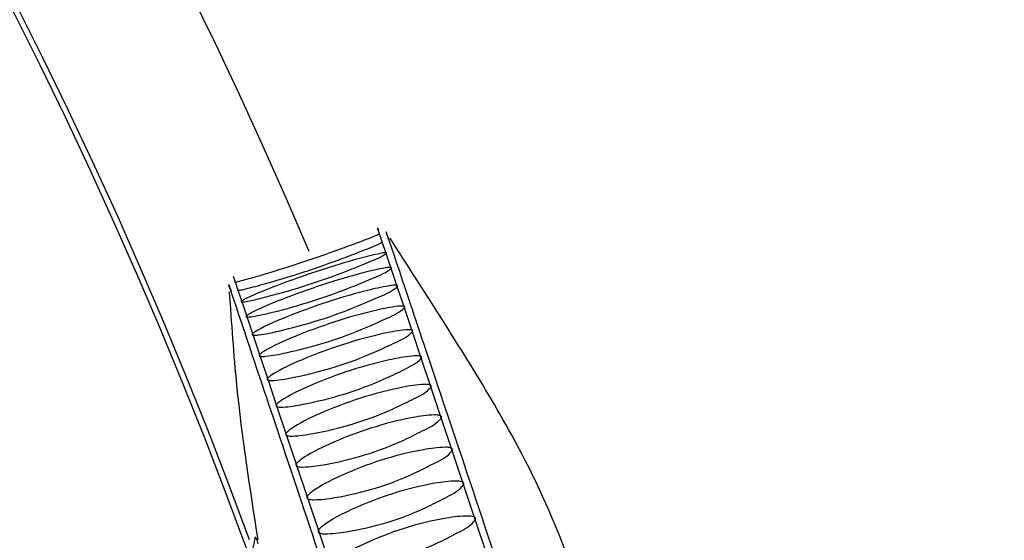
# Model space of a CAD drawing. Header units: millimetres. Extents: x 570 to 981, y 326 to 757.
# Tile 67 of 71: x 685.14 to 692.08, y 683.62 to 687.28. Entities that reach past the tile are written whole.
import ezdxf

# ---------------------------------------------------------------- set-up
doc = ezdxf.new("R2010")
doc.units = ezdxf.units.MM
doc.styles.add('SLDTEXTSTYLE0', font='TXT', dxfattribs={"width": 0.75})
doc.dimstyles.new('SLDDIMSTYLE1', dxfattribs={"dimtxt": 3.5, "dimasz": 3.556, "dimexe": 0, "dimexo": 0.0625, "dimgap": 0.875, "dimtad": 1, "dimdec": 0, "dimlfac": 2, "dimrnd": 1e-09, "dimzin": 12, "dimdsep": 46, "dimtxsty": 'SLDTEXTSTYLE0', "dimblk1": 'CLOSED', "dimblk2": 'CLOSED', "dimsah": 1, "dimcen": 0.09, "dimadec": 0, "dimazin": 3, "dimtfac": 1, "dimtdec": 0, "dimtofl": 0, "dimtmove": 0, "dimatfit": 3, "dimldrblk": 'CLOSED', "dimfxl": 0, "dimfrac": 2, "dimtolj": 1, "dimtzin": 12, "dimarcsym": 0})

# ---------------------------------------------------------------- blocks, each defined once
blk = doc.blocks.new('_Closed')
at = {"color": 0, "linetype": 'ByBlock', "lineweight": -2}
for p, q in [((-1, 0.166667), (0, 0)), ((-1, 0.166667), (-1, -0.166667)), ((0, 0), (-1, -0.166667)), ((0, 0), (-1, 0))]:
    blk.add_line(p, q, dxfattribs=at)
blk = doc.blocks.new('_D_1')
at = {"color": 7, "linetype": 'Continuous', "lineweight": 0}
for p, q in [((655.8022, 756.9007), (779.7769, 756.9007)), ((778.7769, 756.9007), (778.7769, 586.9007)), ((655.8022, 586.9007), (779.7769, 586.9007))]:
    blk.add_line(p, q, dxfattribs=at)
at = {"color": 7, "linetype": 'Continuous', "lineweight": 18, "xscale": 3.556, "yscale": 3.556}
for p, rotation in [((778.7769, 756.9007, 75.0639), 90.0000000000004), ((778.7769, 586.9007, 75.0639), 270.0000000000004)]:
    blk.add_blockref('_Closed', p, dxfattribs=dict(at, rotation=rotation))
at = {"color": 7, "linetype": 'Continuous', "lineweight": 18, "char_height": 3.5, "attachment_point": 1, "rotation": 90, "style": 'SLDTEXTSTYLE0'}
for s, insert in [('340', (774.2117, 677.4508)), ('%%c', (774.2652, 672.1724))]:
    blk.add_mtext(s, dxfattribs=dict(at, insert=insert))
blk = doc.blocks.new('_D_2')
at = {"color": 7, "linetype": 'Continuous', "lineweight": 0}
for p, q in [((655.8022, 696.9007), (757.9098, 696.9007)), ((756.9098, 696.9007), (756.9098, 646.9007)), ((655.8022, 646.9007), (757.9098, 646.9007))]:
    blk.add_line(p, q, dxfattribs=at)
at = {"color": 7, "linetype": 'Continuous', "lineweight": 18, "xscale": 3.556, "yscale": 3.556}
for p, rotation in [((756.9098, 696.9007, 75.0639), 90.0000000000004), ((756.9098, 646.9007, 75.0639), 270.0000000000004)]:
    blk.add_blockref('_Closed', p, dxfattribs=dict(at, rotation=rotation))
at = {"color": 7, "linetype": 'Continuous', "lineweight": 18, "char_height": 3.5, "attachment_point": 1, "rotation": 90, "style": 'SLDTEXTSTYLE0'}
for s, insert in [('100', (752.3446, 675.6561)), ('%%c', (752.3981, 670.3777))]:
    blk.add_mtext(s, dxfattribs=dict(at, insert=insert))

msp = doc.modelspace()

# ---------------------------------------------------------------- linework, layer by layer
at = {"color": 7, "linetype": 'Continuous', "lineweight": 25}
for p, q in [((687.6667, 685.8085), (687.664, 685.8167)), ((687.664, 685.8167), (687.6697, 685.7997)), ((687.6778, 685.7754), (687.6667, 685.8085)), ((687.6972, 685.7176), (687.6778, 685.7754)), ((687.7247, 685.6356), (687.6972, 685.7176)), ((687.7601, 685.5303), (687.7247, 685.6356)), ((686.6475, 685.4757), (686.65, 685.4684)), ((687.803, 685.4026), (687.7601, 685.5303)), ((686.65, 685.4684), (686.6608, 685.4361)), ((686.6608, 685.4361), (686.6799, 685.379)), ((686.6799, 685.379), (686.7071, 685.2978)), ((687.853, 685.2538), (687.803, 685.4026)), ((686.7071, 685.2978), (686.7421, 685.1931)), ((687.9096, 685.0853), (687.853, 685.2538)), ((686.7421, 685.1931), (686.7846, 685.066)), ((686.7846, 685.066), (686.8341, 684.9179)), ((687.97, 684.9049), (687.9096, 685.0853)), ((686.8341, 684.9179), (686.8903, 684.7501)), ((688.0401, 684.6959), (687.97, 684.9049)), ((686.8903, 684.7501), (686.9505, 684.5704)), ((688.1128, 684.4787), (688.0401, 684.6959)), ((686.9505, 684.5704), (687.0206, 684.3615)), ((688.1896, 684.2493), (688.1128, 684.4787)), ((687.0206, 684.3615), (687.0933, 684.1448)), ((688.2698, 684.0099), (688.1896, 684.2493)), ((687.0933, 684.1448), (687.1702, 683.9158)), ((688.3525, 683.7628), (688.2698, 684.0099)), ((687.1702, 683.9158), (687.2504, 683.6768)), ((688.4371, 683.5104), (688.3525, 683.7628)), ((687.2504, 683.6768), (687.3332, 683.4299))]:
    msp.add_line(p, q, dxfattribs=at)
for radius in [85, 84, 82.5]:
    msp.add_circle((654.8022, 671.9007), radius, dxfattribs=at)
at = {"color": 8, "linetype": 'Continuous', "lineweight": 25}
for radius, start, end in [(35.1789, 23.00879, 103.81419), (34.0401, 20.13711, 105.39784)]:
    msp.add_arc((654.8022, 671.9007), radius, start, end, dxfattribs=at)
at = {"color": 7, "linetype": 'Continuous', "lineweight": 25}
msp.add_arc((654.8022, 671.9007), 34, 20.04437, 105.70581, dxfattribs=at)
for points, knots in [([(686.6567, 685.4347), (686.6569, 685.4346), (686.6573, 685.4342), (686.6603, 685.4343), (686.673, 685.4364), (686.7323, 685.4516), (686.9749, 685.522), (687.2633, 685.6161), (687.5319, 685.7164), (687.634, 685.7536), (687.6738, 685.7733), (687.6785, 685.7757)], [0, 0, 0, 0, 0.003056, 0.007378, 0.015274, 0.049045, 0.182456, 0.718185, 0.849927, 0.982088, 1, 1, 1, 1]), ([(687.7423, 685.7356), (687.7337, 685.7613), (687.7058, 685.8444), (687.7999, 685.564), (688.0075, 684.9457), (688.3099, 684.0425), (688.6517, 683.0225), (688.9849, 682.0291), (689.2539, 681.2278), (689.4227, 680.7231), (689.4317, 680.6961), (689.4357, 680.684)], [0, 0, 0, 0, 0.054215, 0.175265, 0.296441, 0.417573, 0.538594, 0.65957, 0.780571, 0.902184, 1, 1, 1, 1]), ([(686.6758, 685.3777), (686.676, 685.3774), (686.6765, 685.3768), (686.6797, 685.3764), (686.6928, 685.3775), (686.7528, 685.3905), (686.997, 685.4562), (687.2857, 685.5492), (687.5528, 685.6539), (687.6545, 685.6923), (687.6933, 685.7151), (687.6979, 685.7178)], [0, 0, 0, 0, 0.003073, 0.007395, 0.015292, 0.049061, 0.18247, 0.71819, 0.849929, 0.982089, 1, 1, 1, 1]), ([(689.4402, 680.7123), (689.4232, 680.932), (689.3655, 681.6774), (689.2658, 682.8195), (688.7927, 684.0959), (688.2358, 684.9901), (687.8788, 685.548), (687.754, 685.743)], [0, 0, 0, 0, 0.122831, 0.416762, 0.632536, 0.871535, 1, 1, 1, 1]), ([(687.7254, 685.6358), (687.7261, 685.6365), (687.7275, 685.638), (687.7281, 685.6398), (687.7269, 685.6411), (687.7235, 685.6419), (687.7095, 685.6417), (687.6466, 685.6298), (687.3906, 685.5636), (687.0704, 685.4566), (686.8002, 685.3502), (686.7246, 685.3127), (686.712, 685.3054), (686.7062, 685.3014), (686.7033, 685.2984), (686.7029, 685.2971), (686.703, 685.2965), (686.703, 685.2964)], [0, 0, 0, 0, 0.003996, 0.008036, 0.011493, 0.015794, 0.023728, 0.058287, 0.194807, 0.743457, 0.947976, 0.97298, 0.982028, 0.991764, 0.995649, 0.999573, 1, 1, 1, 1]), ([(686.703, 685.2964), (686.7033, 685.2961), (686.7039, 685.2952), (686.7072, 685.2944), (686.7206, 685.2945), (686.7814, 685.3053), (687.0271, 685.3664), (687.3161, 685.4584), (687.5818, 685.5675), (687.6831, 685.607), (687.7209, 685.6328), (687.7254, 685.6358)], [0, 0, 0, 0, 0.003098, 0.007419, 0.015315, 0.049084, 0.18249, 0.718197, 0.849933, 0.982089, 1, 1, 1, 1]), ([(687.7607, 685.5305), (687.7614, 685.5313), (687.7627, 685.5329), (687.7632, 685.5351), (687.7619, 685.5368), (687.7583, 685.5381), (687.744, 685.5388), (687.6803, 685.529), (687.4228, 685.4675), (687.1026, 685.3606), (686.8337, 685.2503), (686.759, 685.2101), (686.7467, 685.2021), (686.741, 685.1977), (686.7383, 685.1942), (686.7379, 685.1926), (686.7381, 685.1919), (686.7381, 685.1918)], [0, 0, 0, 0, 0.003996, 0.008036, 0.011493, 0.015794, 0.023727, 0.058287, 0.194805, 0.743449, 0.947967, 0.972971, 0.982018, 0.991754, 0.995639, 0.999563, 1, 1, 1, 1]), ([(686.7381, 685.1918), (686.7384, 685.1913), (686.739, 685.1903), (686.7426, 685.189), (686.7562, 685.1881), (686.8177, 685.1969), (687.0649, 685.2536), (687.3543, 685.3447), (687.6185, 685.4578), (687.7195, 685.4984), (687.7563, 685.5271), (687.7607, 685.5305)], [0, 0, 0, 0, 0.003088, 0.007409, 0.015306, 0.049075, 0.182482, 0.718194, 0.849931, 0.982089, 1, 1, 1, 1]), ([(688.3269, 680.3134), (688.3228, 680.3254), (688.3137, 680.3524), (688.1447, 680.8554), (687.8767, 681.6561), (687.5433, 682.6509), (687.2012, 683.6714), (686.8982, 684.574), (686.6917, 685.1911), (686.5979, 685.4714), (686.6247, 685.3911), (686.6326, 685.3673)], [0, 0, 0, 0, 0.097482, 0.219181, 0.340879, 0.462563, 0.584219, 0.70579, 0.827313, 0.948822, 1, 1, 1, 1]), ([(687.8035, 685.4028), (687.8042, 685.4037), (687.8055, 685.4055), (687.8058, 685.4081), (687.8044, 685.4101), (687.8007, 685.4118), (687.786, 685.4135), (687.7217, 685.4057), (687.4627, 685.3486), (687.1424, 685.2418), (686.8747, 685.1279), (686.8009, 685.085), (686.7888, 685.0764), (686.7833, 685.0715), (686.7807, 685.0676), (686.7804, 685.0657), (686.7807, 685.0648), (686.7807, 685.0647)], [0, 0, 0, 0, 0.003995, 0.008035, 0.011492, 0.015792, 0.023725, 0.05828, 0.194781, 0.743359, 0.947851, 0.972852, 0.981899, 0.991633, 0.995517, 0.999441, 1, 1, 1, 1]), ([(686.6191, 685.3662), (686.6339, 685.1461), (686.6733, 684.5617), (686.7636, 683.9812), (686.8198, 683.6193)], [0, 0, 0, 0, 0.376715, 1, 1, 1, 1]), ([(686.7807, 685.0647), (686.781, 685.0642), (686.7818, 685.0629), (686.7854, 685.0613), (686.7994, 685.0595), (686.8615, 685.0663), (687.1101, 685.1189), (687.3998, 685.209), (687.6627, 685.326), (687.7633, 685.3677), (687.7992, 685.399), (687.8035, 685.4028)], [0, 0, 0, 0, 0.002966, 0.007288, 0.015185, 0.048958, 0.182382, 0.71816, 0.849913, 0.982087, 1, 1, 1, 1]), ([(687.8534, 685.2539), (687.854, 685.2549), (687.8553, 685.2569), (687.8555, 685.2598), (687.854, 685.2622), (687.8501, 685.2643), (687.8352, 685.2669), (687.7702, 685.261), (687.5098, 685.2081), (687.1894, 685.1014), (686.923, 684.984), (686.85, 684.9387), (686.8381, 684.9294), (686.8327, 684.9241), (686.8303, 684.9198), (686.83, 684.9177), (686.8303, 684.9167), (686.8304, 684.9166)], [0, 0, 0, 0, 0.003996, 0.008036, 0.011494, 0.015795, 0.023728, 0.058289, 0.194812, 0.743475, 0.947999, 0.973004, 0.982052, 0.991788, 0.995672, 0.999597, 1, 1, 1, 1]), ([(686.8304, 684.9166), (686.8307, 684.916), (686.8315, 684.9145), (686.8353, 684.9125), (686.8496, 684.9098), (686.9123, 684.9148), (687.1622, 684.9634), (687.4522, 685.0526), (687.7139, 685.1734), (687.8142, 685.216), (687.8492, 685.2499), (687.8534, 685.2539)], [0, 0, 0, 0, 0.003122, 0.007443, 0.015339, 0.049107, 0.182509, 0.718204, 0.849936, 0.98209, 1, 1, 1, 1]), ([(687.9099, 685.0854), (687.9105, 685.0865), (687.9117, 685.0887), (687.9118, 685.0919), (687.9101, 685.0946), (687.9062, 685.097), (687.891, 685.1004), (687.8254, 685.0963), (687.5637, 685.0473), (687.2433, 684.9408), (686.9779, 684.8201), (686.9057, 684.7724), (686.894, 684.7626), (686.8887, 684.757), (686.8864, 684.7522), (686.8863, 684.75), (686.8866, 684.7489), (686.8866, 684.7489)], [0, 0, 0, 0, 0.003997, 0.008038, 0.011495, 0.015797, 0.023732, 0.058298, 0.194842, 0.74359, 0.948147, 0.973155, 0.982205, 0.991942, 0.995828, 0.999753, 1, 1, 1, 1]), ([(686.8866, 684.7489), (686.887, 684.7481), (686.8878, 684.7463), (686.8918, 684.7439), (686.9063, 684.7404), (686.9696, 684.7438), (687.2207, 684.7888), (687.511, 684.8772), (687.7716, 685.0013), (687.8716, 685.0449), (687.9058, 685.0811), (687.9099, 685.0854)], [0, 0, 0, 0, 0.003277, 0.007598, 0.015493, 0.049256, 0.182637, 0.718248, 0.84996, 0.982092, 1, 1, 1, 1]), ([(686.9505, 684.5704), (686.9505, 684.5702), (686.9497, 684.5689), (686.9487, 684.5665), (686.9486, 684.5631), (686.9503, 684.5601), (686.9543, 684.5573), (686.9692, 684.5531), (687.0328, 684.5549), (687.2856, 684.5967), (687.5727, 684.6852), (687.8375, 684.8109), (687.9292, 684.8575), (687.9711, 684.8948), (687.9734, 684.9012), (687.9738, 684.9024)], [0, 0, 0, 0, 0.000598, 0.004497, 0.008437, 0.011917, 0.016183, 0.023977, 0.057311, 0.189, 0.717813, 0.847853, 0.978309, 0.995989, 1, 1, 1, 1]), ([(687.9738, 684.9024), (687.974, 684.9036), (687.9742, 684.9058), (687.9724, 684.9088), (687.9683, 684.9116), (687.9529, 684.9157), (687.8868, 684.9132), (687.6238, 684.8678), (687.304, 684.7612), (687.0386, 684.6378), (686.9677, 684.5879), (686.956, 684.5778), (686.9524, 684.5728), (686.9505, 684.5704)], [0, 0, 0, 0, 0.004093, 0.007595, 0.011952, 0.019988, 0.054996, 0.193289, 0.749064, 0.956239, 0.981568, 0.990733, 1, 1, 1, 1]), ([(688.0404, 684.696), (688.041, 684.6973), (688.0421, 684.6997), (688.042, 684.7034), (688.0402, 684.7067), (688.036, 684.7097), (688.0203, 684.7146), (687.9537, 684.7135), (687.6898, 684.6712), (687.3693, 684.5649), (687.1058, 684.4386), (687.0349, 684.387), (687.0236, 684.3761), (687.0185, 684.3698), (687.0164, 684.3644), (687.0164, 684.3617), (687.0168, 684.3604), (687.0169, 684.3603)], [0, 0, 0, 0, 0.003995, 0.008035, 0.011492, 0.015792, 0.023725, 0.058281, 0.194784, 0.743371, 0.947866, 0.972868, 0.981914, 0.991649, 0.995533, 0.999457, 1, 1, 1, 1]), ([(687.0169, 684.3603), (687.0173, 684.3594), (687.0182, 684.3574), (687.0223, 684.3545), (687.0373, 684.3496), (687.1016, 684.3501), (687.3547, 684.3889), (687.6455, 684.476), (687.9041, 684.6058), (688.0036, 684.6509), (688.0365, 684.6912), (688.0404, 684.696)], [0, 0, 0, 0, 0.002982, 0.007304, 0.015201, 0.048974, 0.182395, 0.718164, 0.849915, 0.982087, 1, 1, 1, 1]), ([(688.1132, 684.4789), (688.1138, 684.4802), (688.1148, 684.4828), (688.1147, 684.4867), (688.1128, 684.4901), (688.1085, 684.4935), (688.0926, 684.4989), (688.0256, 684.499), (687.7607, 684.4595), (687.4402, 684.3533), (687.1775, 684.2247), (687.1072, 684.1714), (687.0959, 684.1602), (687.091, 684.1536), (687.089, 684.1479), (687.089, 684.1451), (687.0895, 684.1437), (687.0895, 684.1435)], [0, 0, 0, 0, 0.0039954, 0.0080352, 0.0114922, 0.0157925, 0.0237252, 0.0582811, 0.1947864, 0.7433786, 0.9478764, 0.9728778, 0.9819247, 0.9916594, 0.9955438, 0.9994679, 1, 1, 1, 1]), ([(687.0895, 684.1435), (687.0899, 684.1427), (687.091, 684.1405), (687.0951, 684.1373), (687.1103, 684.1319), (687.1749, 684.1312), (687.429, 684.1675), (687.7199, 684.254), (687.9778, 684.3862), (688.077, 684.4319), (688.1094, 684.4739), (688.1132, 684.4789)], [0, 0, 0, 0, 0.002992, 0.007314, 0.015211, 0.048984, 0.182403, 0.718167, 0.849917, 0.982087, 1, 1, 1, 1]), ([(688.1901, 684.2495), (688.1906, 684.2508), (688.1916, 684.2535), (688.1915, 684.2576), (688.1895, 684.2613), (688.1851, 684.2648), (688.1691, 684.2707), (688.1018, 684.2719), (687.8361, 684.2348), (687.5155, 684.1286), (687.2535, 683.998), (687.1836, 683.9434), (687.1725, 683.9318), (687.1676, 683.925), (687.1657, 683.9191), (687.1658, 683.9161), (687.1662, 683.9147), (687.1663, 683.9145)], [0, 0, 0, 0, 0.003995, 0.008035, 0.011492, 0.015793, 0.023725, 0.058281, 0.194787, 0.74338, 0.947879, 0.97288, 0.981927, 0.991662, 0.995546, 0.99947, 1, 1, 1, 1]), ([(687.1663, 683.9145), (687.1667, 683.9136), (687.1678, 683.9113), (687.172, 683.9079), (687.1874, 683.9021), (687.2523, 683.9003), (687.507, 683.9346), (687.7981, 684.0207), (688.0553, 684.1548), (688.1544, 684.201), (688.1863, 684.2443), (688.1901, 684.2495)], [0, 0, 0, 0, 0.0029946, 0.0073167, 0.0152137, 0.0489859, 0.1824053, 0.7181678, 0.8499174, 0.9820874, 1, 1, 1, 1]), ([(688.2704, 684.0101), (688.2709, 684.0115), (688.2718, 684.0143), (688.2716, 684.0185), (688.2696, 684.0223), (688.2652, 684.026), (688.249, 684.0323), (688.1814, 684.0343), (687.9151, 683.9991), (687.5945, 683.8931), (687.333, 683.7609), (687.2635, 683.7051), (687.2525, 683.6933), (687.2477, 683.6863), (687.2458, 683.6802), (687.2459, 683.6771), (687.2464, 683.6756), (687.2464, 683.6754)], [0, 0, 0, 0, 0.003996, 0.008036, 0.011493, 0.015793, 0.023726, 0.058283, 0.194793, 0.743405, 0.94791, 0.972913, 0.98196, 0.991695, 0.99558, 0.999504, 1, 1, 1, 1]), ([(687.2464, 683.6754), (687.2469, 683.6745), (687.248, 683.6721), (687.2522, 683.6686), (687.2677, 683.6623), (687.333, 683.6598), (687.5882, 683.6925), (687.8794, 683.7781), (688.1361, 683.9138), (688.2351, 683.9604), (688.2666, 684.0048), (688.2704, 684.0101)], [0, 0, 0, 0, 0.003028, 0.00735, 0.015247, 0.049018, 0.182433, 0.718177, 0.849922, 0.982088, 1, 1, 1, 1]), ([(688.3532, 683.763), (688.3537, 683.7644), (688.3546, 683.7673), (688.3544, 683.7716), (688.3523, 683.7755), (688.3479, 683.7794), (688.3316, 683.7859), (688.2638, 683.7886), (687.997, 683.7548), (687.6764, 683.6488), (687.4153, 683.5154), (687.3461, 683.4588), (687.3351, 683.4468), (687.3303, 683.4397), (687.3285, 683.4334), (687.3286, 683.4303), (687.3291, 683.4287), (687.3292, 683.4286)], [0, 0, 0, 0, 0.003996, 0.008036, 0.011493, 0.015793, 0.023726, 0.058284, 0.194794, 0.743409, 0.947916, 0.972918, 0.981965, 0.991701, 0.995585, 0.999509, 1, 1, 1, 1]), ([(687.3292, 683.4286), (687.3296, 683.4276), (687.3308, 683.4251), (687.3351, 683.4215), (687.3507, 683.4149), (687.4161, 683.4119), (687.6717, 683.4433), (687.963, 683.5288), (688.2194, 683.6655), (688.3182, 683.7124), (688.3495, 683.7576), (688.3532, 683.763)], [0, 0, 0, 0, 0.003034, 0.007356, 0.015252, 0.049023, 0.182437, 0.718179, 0.849923, 0.982088, 1, 1, 1, 1]), ([(686.8012, 683.6392), (686.7986, 683.6265), (686.7934, 683.6009), (686.7882, 683.5754), (686.7856, 683.5626)], [0, 0, 0, 0, 0.50001, 1, 1, 1, 1]), ([(686.8236, 683.5915), (686.8146, 683.6148), (686.8017, 683.648), (686.8047, 683.6329), (686.8056, 683.6284)], [0, 0, 0, 0, 0.702581, 1, 1, 1, 1])]:
    msp.add_open_spline(points, degree=3, knots=knots, dxfattribs=at)

# ---------------------------------------------------------------- dimensions: what is measured, and where the dimension line sits
at = {"color": 7, "linetype": 'Continuous', "lineweight": 18}
for base, p1, p2, picture, middle in [((778.7769, 586.9007), (654.8022, 756.9007), (654.8022, 586.9007), '_D_1', (778.7769, 678.6908)), ((756.9098, 646.9007), (654.8022, 696.9007), (654.8022, 646.9007), '_D_2', (756.9098, 676.8961))]:
    dim = msp.add_linear_dim(base=base, p1=p1, p2=p2, angle=90, text='%%c<>', dimstyle='SLDDIMSTYLE1', dxfattribs=at)
    dim.commit()
    dim.dimension.update_dxf_attribs({"geometry": picture, "text_midpoint": middle, "dimtype": 160})

doc.saveas('drawing.dxf')
